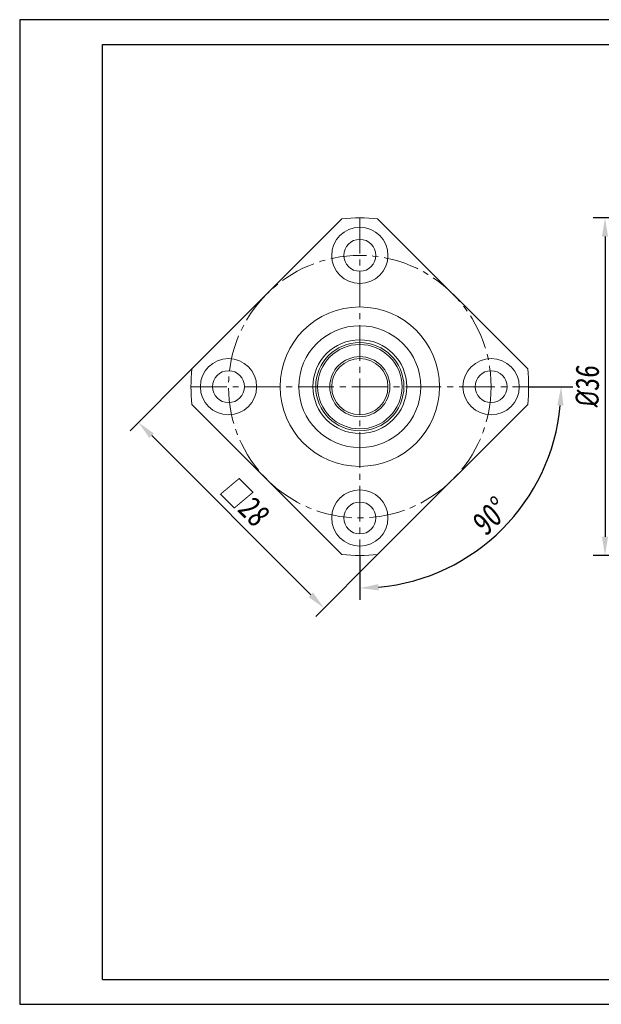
# Model space of a CAD drawing. Header units: millimetres. Extents: x 918 to 1066, y 189 to 294.
# Tile 1 of 2: x 918 to 980, y 189 to 294. Entities that reach past the tile are written whole.
import ezdxf

# ---------------------------------------------------------------- set-up
doc = ezdxf.new("R2010")
doc.units = ezdxf.units.MM
doc.linetypes.add('CENTER2', pattern=[28.575, 19.05, -3.175, 3.175, -3.175])
doc.layers.get('0').update_dxf_attribs({"lineweight": 20})
for name, color, linetype, lineweight in [('中心线', 5, 'CENTER2', 13), ('外框', 7, 'Continuous', 25), ('标注', 1, 'Continuous', 13)]:
    doc.layers.add(name, color=color, linetype=linetype, lineweight=lineweight)
doc.styles.get("Standard").update_dxf_attribs({"font": 'SimSun.ttf', "width": 0.8, "oblique": 5})
doc.dimstyles.new('ISO-25', dxfattribs={"dimtxt": 2.5, "dimasz": 2, "dimexe": 1.25, "dimexo": 0, "dimtad": 1, "dimzin": 9, "dimdsep": 46, "dimtxsty": 'Standard', "dimcen": 2.5, "dimadec": 0, "dimazin": 2, "dimtfac": 1, "dimtix": 1, "dimtmove": 0, "dimatfit": 0, "dimfxl": 0, "dimarcsym": 0})
doc.dimstyles.new('ISO-25$2', dxfattribs={"dimtxt": 2.5, "dimasz": 2, "dimexe": 1.25, "dimexo": 0, "dimtad": 1, "dimzin": 9, "dimdsep": 46, "dimtxsty": 'Standard', "dimcen": 2.5, "dimadec": 0, "dimazin": 2, "dimtfac": 1, "dimtix": 1, "dimtmove": 0, "dimatfit": 0, "dimfxl": 0, "dimarcsym": 0})

# ---------------------------------------------------------------- blocks, each defined once
blk = doc.blocks.new('Y')
at = {"lineweight": 30}
for p, q in [((-4136.76, 2009.27), (-3862.74, 2009.27)), ((-4154.44, 2003.97), (-3857.44, 2003.97)), ((-4154.44, 2003.97), (-3857.44, 2003.97))]:
    blk.add_line(p, q, dxfattribs=at)
for points in [[(-3857.44, 2213.99), (-4154.44, 2213.99), (-4154.44, 2003.97)], [(-4136.76, 2009.27), (-4136.76, 2208.69), (-3862.74, 2208.69)]]:
    blk.add_lwpolyline(points, dxfattribs=at)
blk = doc.blocks.new('W')
blk.add_blockref('Y', (0, 0))
blk = doc.blocks.new('*D5')
at = {"layer": 'Defpoints', "color": 0, "transparency": 16777216}
for p in [(936.17, 256.51), (955.97, 236.71), (950.26, 231.01)]:
    blk.add_point(p, dxfattribs=at)
at = {"layer": '标注', "color": 0, "lineweight": -2, "transparency": 16777216}
for p, q in [((936.17, 256.51), (929.58, 249.92)), ((931.88, 249.39), (948.85, 232.42)), ((955.97, 236.71), (949.38, 230.12))]:
    blk.add_line(p, q, dxfattribs=at)
at = {"layer": '标注', "color": 0, "transparency": 16777216}
for points in [[(932.11, 249.63), (931.64, 249.15), (930.46, 250.8)], [(949.08, 232.66), (948.61, 232.18), (950.26, 231.01)]]:
    blk.add_solid(points, dxfattribs=at)
at = {"layer": '标注', "color": 0, "transparency": 16777216, "insert": (941.77, 242.31), "char_height": 2.5, "attachment_point": 5, "rotation": 315}
blk.add_mtext('□28', dxfattribs=at)
blk = doc.blocks.new('*D6')
at = {"layer": 'Defpoints', "color": 0, "transparency": 16777216}
for p in [(954.07, 272.61), (936.07, 254.61), (972.07, 254.61), (954.07, 236.61), (964.81, 236.02)]:
    blk.add_point(p, dxfattribs=at)
at = {"layer": '标注', "color": 0, "lineweight": -2, "transparency": 16777216}
for p, q in [((972.07, 254.61), (976.79, 254.61)), ((954.07, 236.61), (954.07, 231.89))]:
    blk.add_line(p, q, dxfattribs=at)
blk.add_arc((954.07, 254.61), 21.47, 275.3382, 354.6618, dxfattribs=at)
at = {"layer": '标注', "color": 0, "transparency": 16777216}
for points in [[(975.12, 252.63), (975.78, 252.6), (975.54, 254.61)], [(956.08, 232.9), (956.05, 233.56), (954.07, 233.14)]]:
    blk.add_solid(points, dxfattribs=at)
at = {"layer": '标注', "color": 0, "transparency": 16777216, "insert": (967.93, 240.75), "char_height": 2.5, "attachment_point": 5, "rotation": 45}
blk.add_mtext('90°', dxfattribs=at)
blk = doc.blocks.new('*D8')
at = {"layer": 'Defpoints', "color": 0, "transparency": 16777216}
for p in [(995.2, 272.61), (980.21, 236.61), (995.2, 236.61)]:
    blk.add_point(p, dxfattribs=at)
at = {"layer": '标注', "color": 0, "lineweight": -2, "transparency": 16777216}
for p, q in [((995.2, 272.61), (978.96, 272.61)), ((980.21, 270.61), (980.21, 238.61)), ((995.2, 236.61), (978.96, 236.61))]:
    blk.add_line(p, q, dxfattribs=at)
at = {"layer": '标注', "color": 0, "transparency": 16777216}
for points in [[(979.88, 270.61), (980.54, 270.61), (980.21, 272.61)], [(979.88, 238.61), (980.54, 238.61), (980.21, 236.61)]]:
    blk.add_solid(points, dxfattribs=at)
at = {"layer": '标注', "color": 0, "transparency": 16777216, "insert": (978.33, 254.61), "char_height": 2.5, "attachment_point": 5, "rotation": 90}
blk.add_mtext('{\\fISOCPEUR|b0|i0|c0|p34;%%C}36', dxfattribs=at)

msp = doc.modelspace()

# ---------------------------------------------------------------- linework, layer by layer
at = {"color": 7, "linetype": 'Continuous', "lineweight": 15}
for p, q in [((936.17, 256.512), (952.17, 272.512)), ((955.969, 272.512), (971.969, 256.512)), ((952.17, 236.713), (936.17, 252.713)), ((971.969, 252.713), (955.969, 236.713))]:
    msp.add_line(p, q, dxfattribs=at)
for centre, radius in [((954.069, 268.613), 3), ((954.069, 268.613), 1.7), ((954.069, 254.613), 8.5), ((954.069, 254.613), 6.5), ((954.069, 254.613), 5), ((954.069, 254.613), 4.7), ((954.069, 254.613), 4.5), ((940.069, 254.613), 3), ((954.069, 254.613), 3.2), ((954.069, 254.613), 3), ((968.069, 254.613), 3), ((940.069, 254.613), 1.7), ((968.069, 254.613), 1.7), ((954.069, 240.613), 3), ((954.069, 240.613), 1.7)]:
    msp.add_circle(centre, radius, dxfattribs=at)
for start, end in [(83.94244, 96.05756), (173.94244, 186.05756), (353.94244, 6.05756), (263.94244, 276.05756)]:
    msp.add_arc((954.069, 254.613), 18, start, end, dxfattribs=at)
at = {"layer": '中心线', "ltscale": 0.2}
for p, q in [((954.069, 272.613), (954.069, 236.613)), ((936.069, 254.613), (972.069, 254.613))]:
    msp.add_line(p, q, dxfattribs=at)
msp.add_circle((954.069, 254.613), 14, dxfattribs=at)

# ---------------------------------------------------------------- block references
at = {"layer": '外框', "lineweight": 25, "xscale": 0.4998130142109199, "yscale": 0.4998130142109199, "zscale": 0.4998130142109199}
msp.add_blockref('W', (2994.248, -812.844), dxfattribs=at)

# ---------------------------------------------------------------- dimensions: what is measured, and where the dimension line sits
at = {"layer": '标注'}
dim = msp.add_angular_dim_2l(base=(964.806, 236.016), line1=((936.069, 254.613), (972.069, 254.613)), line2=((954.069, 272.613), (954.069, 236.613)), dimstyle='ISO-25$2', dxfattribs=at)
dim.commit()
dim.dimension.update_dxf_attribs({"geometry": '*D6', "text_midpoint": (967.928, 240.754)})
dim = msp.add_linear_dim(base=(980.209, 236.613), p1=(995.203, 272.613), p2=(995.203, 236.613), angle=90, text='{\\fISOCPEUR|b0|i0|c0|p34;%%C}<>', dimstyle='ISO-25', dxfattribs=at)
dim.commit()
dim.dimension.update_dxf_attribs({"geometry": '*D8', "text_midpoint": (978.334, 254.613)})
dim = msp.add_aligned_dim(p1=(936.17, 256.512), p2=(955.969, 236.713), distance=-8.073, text='□<>', dimstyle='ISO-25', dxfattribs=at)
dim.commit()
dim.dimension.update_dxf_attribs({"geometry": '*D5', "text_midpoint": (941.765, 242.309)})

doc.saveas('drawing.dxf')
